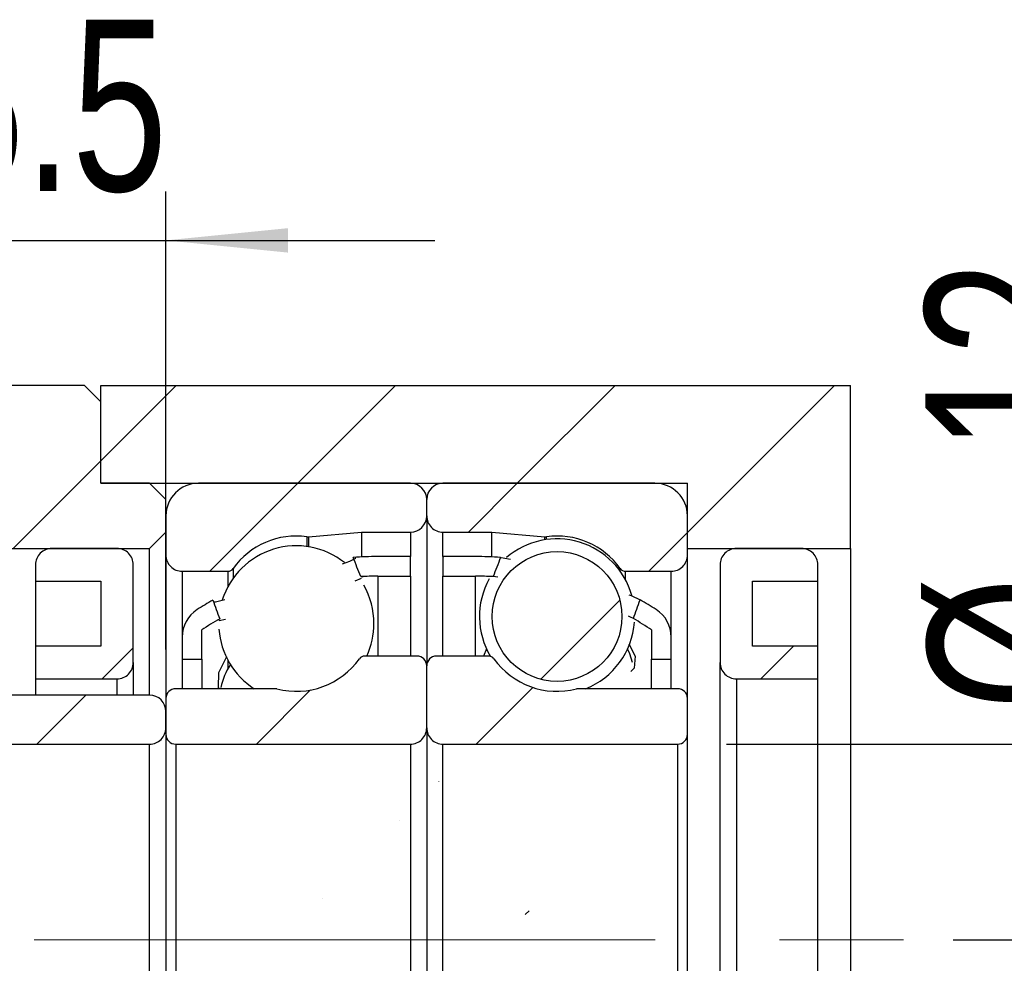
# Model space of a CAD drawing. Header units: millimetres. Extents: x 29 to 286, y 12 to 199.
# Tile 5 of 7: x 232 to 252, y 53 to 72. Entities that reach past the tile are written whole.
import ezdxf

# ---------------------------------------------------------------- set-up
doc = ezdxf.new("R2010")
doc.units = ezdxf.units.MM
doc.linetypes.add('CENTERX2', pattern=[20.319999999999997, 12.7, -2.54, 2.54, -2.54])
doc.layers.add('FORMAT', color=7, linetype='Continuous')
doc.styles.add('SLDTEXTSTYLE0', font='TXT', dxfattribs={"width": 0.75})
doc.dimstyles.new('SLDDIMSTYLE2', dxfattribs={"dimtxt": 3.5, "dimasz": 2.5, "dimexe": 0, "dimexo": 0.0625, "dimgap": 0.875, "dimtad": 1, "dimdec": 1, "dimlfac": 1.5, "dimrnd": 1e-09, "dimzin": 12, "dimdsep": 46, "dimtxsty": 'SLDTEXTSTYLE0', "dimsah": 1, "dimcen": 0.09, "dimadec": 0, "dimazin": 3, "dimtfac": 1, "dimtdec": 1, "dimtmove": 0, "dimatfit": 0, "dimfxl": 0, "dimfrac": 2, "dimtolj": 1, "dimtzin": 12, "dimarcsym": 0})
doc.dimstyles.new('SLDDIMSTYLE3', dxfattribs={"dimtxt": 3.5, "dimasz": 2.5, "dimexe": 0, "dimexo": 0.0625, "dimgap": 0.875, "dimtad": 1, "dimlfac": 1.5, "dimrnd": 1e-09, "dimzin": 12, "dimdsep": 46, "dimtxsty": 'SLDTEXTSTYLE0', "dimsah": 1, "dimcen": 0.09, "dimadec": 0, "dimazin": 3, "dimtfac": 1, "dimtofl": 0, "dimtmove": 0, "dimatfit": 3, "dimfxl": 0, "dimfrac": 2, "dimtolj": 1, "dimtzin": 12, "dimarcsym": 0})
doc.dimstyles.new('SLDDIMSTYLE6', dxfattribs={"dimtxt": 3.5, "dimasz": 2.5, "dimexe": 0, "dimexo": 0.0625, "dimgap": 0.875, "dimtad": 1, "dimlfac": 1.5, "dimrnd": 1e-09, "dimzin": 12, "dimdsep": 46, "dimtxsty": 'SLDTEXTSTYLE0', "dimsah": 1, "dimcen": 0.09, "dimadec": 0, "dimazin": 3, "dimtol": 1, "dimtp": 0.02, "dimtm": 0.02, "dimtfac": 1, "dimtmove": 0, "dimatfit": 0, "dimfxl": 0, "dimfrac": 2, "dimtolj": 1, "dimarcsym": 0})
pattern_1 = [(45, (0, 0), (-2.245064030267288, 2.245064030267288), [])]

# ---------------------------------------------------------------- blocks, each defined once
blk = doc.blocks.new('_D_14')
at = {"layer": 'FORMAT', "color": 7}
for p, q in [((255.4225063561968, 57.57661871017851), (255.4225063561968, 68.72074208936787)), ((246.79476707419, 57.5766187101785), (256.4225063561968, 57.57661871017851)), ((255.4225063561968, 49.57661871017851), (255.4225063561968, 57.57661871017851)), ((246.79476707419, 49.5766187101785), (256.4225063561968, 49.57661871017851))]:
    blk.add_line(p, q, dxfattribs=at)
for points in [[(255.4225063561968, 57.57661871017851), (255.1725063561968, 55.07661871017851), (255.6725063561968, 55.07661871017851)], [(255.4225063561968, 49.57661871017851), (255.6725063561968, 52.07661871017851), (255.1725063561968, 52.07661871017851)]]:
    blk.add_solid(points, dxfattribs=at)
at = {"layer": 'FORMAT', "color": 7, "char_height": 3.5, "attachment_point": 1, "rotation": 90.00000000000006, "style": 'SLDTEXTSTYLE0'}
for s, insert in [('12', (250.857297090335, 63.54851923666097)), ('%%c', (250.9107692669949, 58.27008183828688))]:
    blk.add_mtext(s, dxfattribs=dict(at, insert=insert))
blk = doc.blocks.new('_D_15')
at = {"layer": 'FORMAT', "color": 7}
for p, q in [((268.2601507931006, 53.5766187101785), (268.2601507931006, 59.07661871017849)), ((251.4289641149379, 53.5766187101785), (269.2601507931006, 53.5766187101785)), ((268.2601507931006, 53.5766187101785), (268.2601507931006, 36.90995204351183)), ((250.3281004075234, 36.90995204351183), (269.2601507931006, 36.90995204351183)), ((268.2601507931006, 36.90995204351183), (268.2601507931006, 31.40995204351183))]:
    blk.add_line(p, q, dxfattribs=at)
for points in [[(268.2601507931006, 53.5766187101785), (268.5101507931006, 56.0766187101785), (268.0101507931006, 56.0766187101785)], [(268.2601507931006, 36.90995204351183), (268.0101507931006, 34.40995204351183), (268.5101507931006, 34.40995204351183)]]:
    blk.add_solid(points, dxfattribs=at)
at = {"layer": 'FORMAT', "color": 7, "char_height": 3.5, "attachment_point": 1, "rotation": 90.00000000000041, "style": 'SLDTEXTSTYLE0'}
for s, insert in [('±0.02', (263.7484138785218, 43.08599313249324)), ('25', (263.7484138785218, 36.60127074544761))]:
    blk.add_mtext(s, dxfattribs=dict(at, insert=insert))
blk = doc.blocks.new('_D_19')
at = {"layer": 'FORMAT', "color": 7}
for p, q in [((231.6614337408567, 59.87661871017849), (231.6614337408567, 68.87449241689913)), ((235.3281004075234, 59.50995204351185), (235.3281004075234, 68.87449241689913)), ((231.6614337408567, 67.87449241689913), (226.1614337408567, 67.87449241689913)), ((231.6614337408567, 67.87449241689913), (235.3281004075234, 67.87449241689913)), ((235.3281004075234, 67.87449241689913), (240.8281004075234, 67.87449241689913))]:
    blk.add_line(p, q, dxfattribs=at)
for points in [[(231.6614337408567, 67.87449241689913), (229.1614337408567, 68.12449241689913), (229.1614337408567, 67.62449241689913)], [(235.3281004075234, 67.87449241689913), (237.8281004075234, 67.62449241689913), (237.8281004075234, 68.12449241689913)]]:
    blk.add_solid(points, dxfattribs=at)
at = {"layer": 'FORMAT', "color": 7, "insert": (230.478637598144, 72.38622933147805), "char_height": 3.5, "attachment_point": 1, "style": 'SLDTEXTSTYLE0'}
blk.add_mtext('5.5', dxfattribs=at)

msp = doc.modelspace()

# ---------------------------------------------------------------- hatches: boundary and pattern name
at = {"layer": 'FORMAT', "linetype": 'Continuous', "lineweight": 18}
h = msp.add_hatch(dxfattribs=at)
h.set_pattern_fill('ANSI31', color=256, style=0)
h.set_pattern_definition(pattern_1)
h.paths.add_polyline_path([(234.99476707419, 61.5766187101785), (235.3281004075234, 61.90995204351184), (235.3281004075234, 62.5766187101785), (234.99476707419, 62.90995204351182), (233.99476707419, 62.90995204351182), (233.99476707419, 64.57661871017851), (233.6614337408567, 64.90995204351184), (229.99476707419, 64.90995204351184), (229.6614337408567, 64.57661871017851), (229.6614337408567, 61.90995204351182), (229.99476707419, 61.5766187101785)], flags=0)
h = msp.add_hatch(dxfattribs=at)
h.set_pattern_fill('ANSI31', color=256, style=0)
h.set_pattern_definition(pattern_1)
h.paths.add_polyline_path([(233.99476707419, 64.90995204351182), (233.99476707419, 62.90995204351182), (245.99476707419, 62.90995204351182), (245.99476707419, 61.5766187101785), (249.3281004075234, 61.5766187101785), (249.3281004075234, 64.90995204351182)], flags=0)
h = msp.add_hatch(dxfattribs=at)
h.set_pattern_fill('ANSI31', color=256, style=0)
h.set_pattern_definition(pattern_1)
edge = h.paths.add_edge_path(flags=0)
edge.add_line((240.6614337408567, 62.24328537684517), (240.6614337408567, 62.5766187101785))
edge.add_arc((240.3281004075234, 62.5766187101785), 0.3333333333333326, 0, 90)
edge.add_line((240.3281004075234, 62.90995204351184), (235.99476707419, 62.90995204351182))
edge.add_arc((235.99476707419, 62.24328537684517), 0.6666666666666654, 90, 180)
edge.add_line((235.3281004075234, 62.24328537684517), (235.3281004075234, 61.44328537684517))
edge.add_arc((235.6614337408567, 61.44328537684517), 0.3333333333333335, 180, 270.0000000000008)
edge.add_line((235.6614337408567, 61.10995204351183), (236.5943145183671, 61.10995204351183))
edge.add_arc((236.5943145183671, 61.24328537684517), 0.133333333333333, 270.0000000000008, 324.4710803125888)
edge.add_arc((237.99476707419, 60.24328537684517), 1.5875, 82.10725288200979, 144.4710803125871, ccw=False)
edge.add_arc((238.2310704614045, 61.94781700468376), 0.1333333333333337, 262.1072528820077, 275.0000000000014)
edge.add_line((238.2426912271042, 61.81499104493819), (239.3281004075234, 61.90995204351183))
edge.add_line((239.3281004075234, 61.90995204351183), (240.3281004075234, 61.90995204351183))
edge.add_arc((240.3281004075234, 62.24328537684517), 0.3333333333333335, 270.0000000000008, 360.0000000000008)
h = msp.add_hatch(dxfattribs=at)
h.set_pattern_fill('ANSI31', color=256, style=0)
h.set_pattern_definition(pattern_1)
edge = h.paths.add_edge_path(flags=0)
edge.add_line((245.3281004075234, 62.90995204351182), (240.99476707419, 62.90995204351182))
edge.add_arc((240.99476707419, 62.5766187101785), 0.3333333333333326, 90, 180)
edge.add_line((240.6614337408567, 62.5766187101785), (240.6614337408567, 62.24328537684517))
edge.add_arc((240.99476707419, 62.24328537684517), 0.3333333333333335, 180, 270.0000000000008)
edge.add_line((240.99476707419, 61.90995204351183), (241.99476707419, 61.90995204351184))
edge.add_line((241.99476707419, 61.90995204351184), (243.0801762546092, 61.81499104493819))
edge.add_arc((243.0917970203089, 61.94781700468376), 0.1333333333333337, 265.0000000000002, 277.8927471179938)
edge.add_arc((243.3281004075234, 60.24328537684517), 1.5875, 35.5289196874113, 97.89274711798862, ccw=False)
edge.add_arc((244.7285529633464, 61.24328537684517), 0.133333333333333, 215.5289196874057, 270.0000000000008)
edge.add_line((244.7285529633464, 61.10995204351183), (245.6614337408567, 61.10995204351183))
edge.add_arc((245.6614337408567, 61.44328537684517), 0.3333333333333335, 270.0000000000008, 360.0000000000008)
edge.add_line((245.99476707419, 61.44328537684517), (245.99476707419, 62.24328537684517))
edge.add_arc((245.3281004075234, 62.24328537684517), 0.6666666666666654, 0, 90)
h = msp.add_hatch(dxfattribs=at)
h.set_pattern_fill('ANSI31', color=256, style=0)
h.set_pattern_definition(pattern_1)
edge = h.paths.add_edge_path(flags=0)
edge.add_line((232.6614337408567, 60.90995204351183), (233.99476707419, 60.90995204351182))
edge.add_line((233.99476707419, 60.90995204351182), (233.99476707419, 59.57661871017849))
edge.add_line((233.99476707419, 59.57661871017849), (232.6614337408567, 59.57661871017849))
edge.add_line((232.6614337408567, 59.57661871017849), (232.6614337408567, 58.90995204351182))
edge.add_line((232.6614337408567, 58.90995204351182), (234.3281004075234, 58.90995204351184))
edge.add_arc((234.3281004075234, 59.24328537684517), 0.3333333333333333, 270.0000000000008, 360.0000000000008)
edge.add_line((234.6614337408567, 59.24328537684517), (234.6614337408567, 61.24328537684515))
edge.add_arc((234.3281004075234, 61.24328537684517), 0.3333333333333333, 359.9999999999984, 450.0000000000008)
edge.add_line((234.3281004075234, 61.57661871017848), (232.99476707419, 61.57661871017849))
edge.add_arc((232.99476707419, 61.24328537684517), 0.3333333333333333, 90, 180.0000000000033)
edge.add_line((232.6614337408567, 61.24328537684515), (232.6614337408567, 60.90995204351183))
h = msp.add_hatch(dxfattribs=at)
h.set_pattern_fill('ANSI31', color=256, style=0)
h.set_pattern_definition(pattern_1)
edge = h.paths.add_edge_path(flags=0)
edge.add_arc((243.3281004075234, 60.18601513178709), 1.32658692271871, 0, 360)
h = msp.add_hatch(dxfattribs=at)
h.set_pattern_fill('ANSI31', color=256, style=0)
h.set_pattern_definition(pattern_1)
edge = h.paths.add_edge_path(flags=0)
edge.add_line((248.6614337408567, 59.57661871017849), (247.3281004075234, 59.57661871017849))
edge.add_line((247.3281004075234, 59.57661871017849), (247.3281004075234, 60.90995204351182))
edge.add_line((247.3281004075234, 60.90995204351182), (248.6614337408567, 60.90995204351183))
edge.add_line((248.6614337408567, 60.90995204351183), (248.6614337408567, 61.24328537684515))
edge.add_arc((248.3281004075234, 61.24328537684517), 0.3333333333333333, 359.9999999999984, 450.0000000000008)
edge.add_line((248.3281004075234, 61.57661871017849), (246.99476707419, 61.57661871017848))
edge.add_arc((246.99476707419, 61.24328537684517), 0.3333333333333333, 90, 180.0000000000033)
edge.add_line((246.6614337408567, 61.24328537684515), (246.6614337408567, 59.24328537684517))
edge.add_arc((246.99476707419, 59.24328537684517), 0.3333333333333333, 180, 270.0000000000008)
edge.add_line((246.99476707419, 58.90995204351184), (248.6614337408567, 58.90995204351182))
edge.add_line((248.6614337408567, 58.90995204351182), (248.6614337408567, 59.57661871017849))
h = msp.add_hatch(dxfattribs=at)
h.set_pattern_fill('ANSI31', color=256, style=0)
h.set_pattern_definition(pattern_1)
edge = h.paths.add_edge_path(flags=0)
edge.add_arc((239.6614337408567, 54.56904295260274), 6.440909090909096, 89.9999999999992, 93.10593853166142, ccw=False)
edge.add_line((239.6614337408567, 61.00995204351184), (240.3281004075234, 61.00995204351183))
edge.add_line((240.3281004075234, 61.00995204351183), (240.3281004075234, 61.40995204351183))
edge.add_line((240.3281004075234, 61.40995204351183), (239.6614337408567, 61.40995204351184))
edge.add_arc((239.6614337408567, 54.56904295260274), 6.840909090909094, 90, 94.2031775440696)
edge.add_ellipse((240.4873316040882, 53.57661871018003), major_axis=(-10.57401943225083, 28.23888024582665), ratio=0.051403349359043, start_angle=284.1363549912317, end_angle=284.96021355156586, ccw=False)
h = msp.add_hatch(dxfattribs=at)
h.set_pattern_fill('ANSI31', color=256, style=0)
h.set_pattern_definition(pattern_1)
edge = h.paths.add_edge_path(flags=0)
edge.add_line((240.99476707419, 61.40995204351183), (240.99476707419, 61.00995204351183))
edge.add_line((240.99476707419, 61.00995204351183), (241.6614337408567, 61.00995204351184))
edge.add_arc((241.6614337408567, 54.56904295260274), 6.440909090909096, 86.81531022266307, 89.9999999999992, ccw=False)
edge.add_ellipse((240.8355358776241, 53.57661871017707), major_axis=(9.805232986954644, 26.17930030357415), ratio=0.05544567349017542, start_angle=73.82672576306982, end_angle=74.72057010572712, ccw=False)
edge.add_arc((241.6614337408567, 54.56904295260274), 6.840909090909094, 85.71447074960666, 90)
edge.add_line((241.6614337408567, 61.40995204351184), (240.99476707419, 61.40995204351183))
h = msp.add_hatch(dxfattribs=at)
h.set_pattern_fill('ANSI31', color=256, style=0)
h.set_pattern_definition(pattern_1)
edge = h.paths.add_edge_path(flags=0)
edge.add_ellipse((240.4873316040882, 53.57661871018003), major_axis=(-10.57401943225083, 28.23888024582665), ratio=0.051403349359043, start_angle=74.66238644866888, end_angle=75.46128845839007, ccw=False)
edge.add_arc((239.6614337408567, 54.56904295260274), 6.840909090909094, 119.5216047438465, 122.6752865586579)
edge.add_arc((236.3281004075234, 59.76617277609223), 0.6666666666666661, 122.6752865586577, 180)
edge.add_line((235.6614337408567, 59.76617277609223), (235.6614337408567, 59.30995204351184))
edge.add_line((235.6614337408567, 59.30995204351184), (236.0614337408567, 59.30995204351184))
edge.add_line((236.0614337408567, 59.30995204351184), (236.0614337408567, 59.90995204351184))
edge.add_arc((239.6614337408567, 54.56904295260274), 6.440909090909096, 120.1354522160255, 123.98164658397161, ccw=False)
h = msp.add_hatch(dxfattribs=at)
h.set_pattern_fill('ANSI31', color=256, style=0)
h.set_pattern_definition(pattern_1)
edge = h.paths.add_edge_path(flags=0)
edge.add_arc((244.99476707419, 59.76617277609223), 0.6666666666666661, 0, 57.32471344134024)
edge.add_arc((241.6614337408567, 54.56904295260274), 6.840909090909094, 57.32471344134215, 60.55128232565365)
edge.add_ellipse((240.8355358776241, 53.57661871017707), major_axis=(9.805232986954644, 26.17930030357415), ratio=0.05544567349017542, start_angle=285.7134166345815, end_angle=286.58034298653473, ccw=False)
edge.add_arc((241.6614337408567, 54.56904295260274), 6.440909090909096, 56.01835341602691, 59.93381518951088, ccw=False)
edge.add_line((245.2614337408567, 59.90995204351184), (245.2614337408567, 59.30995204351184))
edge.add_line((245.2614337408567, 59.30995204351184), (245.6614337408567, 59.30995204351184))
edge.add_line((245.6614337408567, 59.30995204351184), (245.6614337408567, 59.76617277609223))
h = msp.add_hatch(dxfattribs=at)
h.set_pattern_fill('ANSI31', color=256, style=0)
h.set_pattern_definition(pattern_1)
edge = h.paths.add_edge_path(flags=0)
edge.add_line((235.3281004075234, 58.50995204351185), (235.3281004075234, 57.7766187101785))
edge.add_arc((235.5281004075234, 57.7766187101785), 0.2000000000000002, 180, 270.0000000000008)
edge.add_line((235.5281004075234, 57.57661871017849), (240.3281004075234, 57.5766187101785))
edge.add_arc((240.3281004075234, 57.90995204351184), 0.3333333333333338, 270.0000000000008, 360.0000000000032)
edge.add_line((240.6614337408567, 57.90995204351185), (240.6614337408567, 59.1766187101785))
edge.add_arc((240.4614337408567, 59.1766187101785), 0.2000000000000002, 0, 90)
edge.add_line((240.4614337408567, 59.37661871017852), (239.395219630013, 59.3766187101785))
edge.add_arc((239.395219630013, 59.24328537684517), 0.1333333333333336, 90, 144.4710803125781)
edge.add_arc((237.99476707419, 60.24328537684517), 1.5875, 255.5861465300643, 324.47108031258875, ccw=False)
edge.add_arc((237.5664102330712, 58.57661871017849), 0.1333333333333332, 75.58614653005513, 90)
edge.add_line((237.5664102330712, 58.70995204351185), (235.5281004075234, 58.70995204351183))
edge.add_arc((235.5281004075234, 58.50995204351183), 0.2, 90, 179.9999999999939)
h = msp.add_hatch(dxfattribs=at)
h.set_pattern_fill('ANSI31', color=256, style=0)
h.set_pattern_definition(pattern_1)
edge = h.paths.add_edge_path(flags=0)
edge.add_line((240.99476707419, 57.57661871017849), (245.79476707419, 57.5766187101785))
edge.add_arc((245.79476707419, 57.7766187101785), 0.2000000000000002, 270.0000000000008, 360.0000000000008)
edge.add_line((245.99476707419, 57.7766187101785), (245.99476707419, 58.50995204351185))
edge.add_arc((245.79476707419, 58.50995204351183), 0.2, 6.1066649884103e-12, 90)
edge.add_line((245.79476707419, 58.70995204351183), (243.7564572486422, 58.70995204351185))
edge.add_arc((243.7564572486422, 58.57661871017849), 0.1333333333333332, 90, 104.413853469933)
edge.add_arc((243.3281004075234, 60.24328537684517), 1.5875, 215.5289196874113, 284.41385346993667, ccw=False)
edge.add_arc((241.9276478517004, 59.24328537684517), 0.1333333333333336, 35.52891968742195, 90)
edge.add_line((241.9276478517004, 59.3766187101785), (240.8614337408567, 59.37661871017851))
edge.add_arc((240.8614337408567, 59.1766187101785), 0.2000000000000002, 90, 180)
edge.add_line((240.6614337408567, 59.1766187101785), (240.6614337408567, 57.90995204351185))
edge.add_arc((240.99476707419, 57.90995204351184), 0.3333333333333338, 179.9999999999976, 270.0000000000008)
h = msp.add_hatch(dxfattribs=at)
h.set_pattern_fill('ANSI31', color=256, style=0)
h.set_pattern_definition(pattern_1)
edge = h.paths.add_edge_path(flags=0)
edge.add_line((231.6614337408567, 57.90995204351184), (231.99476707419, 57.5766187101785))
edge.add_line((231.99476707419, 57.5766187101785), (234.99476707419, 57.5766187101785))
edge.add_arc((234.99476707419, 57.90995204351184), 0.3333333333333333, 270.0000000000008, 360.0000000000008)
edge.add_line((235.3281004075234, 57.90995204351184), (235.3281004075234, 58.24328537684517))
edge.add_arc((234.99476707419, 58.24328537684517), 0.3333333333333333, 1.22133299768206e-12, 90)
edge.add_line((234.99476707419, 58.5766187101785), (231.99476707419, 58.57661871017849))
edge.add_line((231.99476707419, 58.57661871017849), (231.6614337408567, 58.24328537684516))
edge.add_line((231.6614337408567, 58.24328537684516), (231.6614337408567, 57.90995204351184))

# ---------------------------------------------------------------- linework, layer by layer
at = {"color": 7, "linetype": 'Continuous', "lineweight": 25}
for p, q in [((233.661433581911, 64.9099526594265), (229.9947669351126, 64.9099526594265)), ((233.661433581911, 64.9099526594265), (233.9947675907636, 64.57661865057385)), ((233.9947675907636, 62.90995233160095), (233.9947675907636, 64.9099526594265)), ((233.9947675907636, 64.9099526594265), (249.3281003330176, 64.9099526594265)), ((249.3281003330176, 61.57661877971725), (249.3281003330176, 64.9099526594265)), ((233.9947675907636, 62.90995233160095), (233.9947675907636, 64.57661865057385)), ((234.9947671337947, 62.90995233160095), (233.9947675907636, 62.90995233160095)), ((233.9947675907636, 62.90995233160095), (245.99476707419, 62.90995233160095)), ((234.9947671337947, 62.90995233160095), (235.3280999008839, 62.57661894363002)), ((240.3281000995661, 62.90995233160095), (235.9947672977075, 62.90995233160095)), ((245.3281003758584, 62.90995233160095), (240.9947671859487, 62.90995233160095)), ((245.99476707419, 61.57661877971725), (245.99476707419, 62.90995233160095)), ((235.3280999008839, 61.90995216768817), (235.3280999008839, 62.57661894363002)), ((240.661433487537, 62.2432855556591), (240.661433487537, 62.57661894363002)), ((235.3280999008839, 62.2432855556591), (235.3280999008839, 61.44328567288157)), ((240.661433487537, 62.2432855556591), (240.661433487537, 59.17661851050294)), ((245.99476707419, 61.44328567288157), (245.99476707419, 62.2432855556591)), ((235.3280999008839, 61.90995216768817), (234.9947671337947, 61.57661877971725)), ((238.2426912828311, 61.81499079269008), (239.328100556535, 61.90995216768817)), ((239.328100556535, 61.90995216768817), (240.3281000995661, 61.90995216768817)), ((239.328100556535, 61.90995216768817), (239.328100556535, 61.40182629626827)), ((240.9947671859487, 61.90995216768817), (241.9947670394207, 61.90995216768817)), ((241.9947670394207, 61.90995216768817), (243.0801763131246, 61.81499079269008)), ((241.9947670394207, 61.40182629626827), (241.9947670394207, 61.90995216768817)), ((229.9947669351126, 61.57661877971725), (234.9947671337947, 61.57661877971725)), ((234.3281003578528, 61.57661877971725), (232.9947668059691, 61.57661877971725)), ((234.9947671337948, 58.57661859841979), (234.9947671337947, 61.57661877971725)), ((235.3280999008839, 61.44328567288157), (235.328099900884, 58.50995204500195)), ((245.99476707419, 61.57661877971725), (249.3281003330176, 61.57661877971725)), ((245.9947670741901, 58.50995204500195), (245.99476707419, 61.44328567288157)), ((248.3281004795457, 61.57661877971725), (246.9947670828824, 61.57661877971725)), ((249.3281003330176, 61.57661877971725), (249.3281003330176, 45.57661864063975)), ((232.6614340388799, 61.24328539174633), (232.6614340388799, 60.9099520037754)), ((234.6614331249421, 59.2432856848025), (234.6614331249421, 61.24328539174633)), ((240.3281000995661, 61.40995177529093), (239.6614339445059, 61.40995177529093)), ((240.3281000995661, 61.00995183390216), (240.3281000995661, 61.40995177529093)), ((241.6614336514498, 61.40995177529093), (240.9947671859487, 61.40995177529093)), ((240.9947671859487, 61.40995177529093), (240.9947671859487, 61.00995183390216)), ((246.6614337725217, 61.24328539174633), (246.6614337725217, 59.2432856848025)), ((248.6614338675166, 60.9099520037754), (248.6614338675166, 61.24328539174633)), ((235.6614339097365, 61.10995228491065), (236.5943142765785, 61.10995228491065)), ((244.7285529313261, 61.10995228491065), (245.6614337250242, 61.10995228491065)), ((232.6614340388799, 60.9099520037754), (233.9947675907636, 60.9099520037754)), ((232.6614340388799, 60.9099520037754), (232.66143403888, 59.5766184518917)), ((233.9947675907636, 60.9099520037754), (233.9947675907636, 59.5766184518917)), ((239.3233830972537, 60.96103318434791), (239.1937740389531, 60.90977877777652)), ((239.6614339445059, 61.00995183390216), (240.3281000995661, 61.00995183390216)), ((240.3281000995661, 61.00995183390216), (240.3281000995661, 59.37661879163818)), ((240.9947671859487, 61.00995183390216), (241.6614336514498, 61.00995183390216)), ((240.9947671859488, 59.37661879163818), (240.9947671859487, 61.00995183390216)), ((242.1198123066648, 60.98773047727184), (242.019256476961, 61.00000468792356)), ((247.3281004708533, 60.9099520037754), (248.6614338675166, 60.9099520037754)), ((247.3281004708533, 59.5766184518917), (247.3281004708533, 60.9099520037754)), ((248.6614338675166, 59.5766184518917), (248.6614338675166, 60.9099520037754)), ((236.5435211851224, 60.12266405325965), (236.4189108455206, 60.09916305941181)), ((236.0614338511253, 59.30995223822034), (236.0614338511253, 59.90995183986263)), ((245.2614337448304, 59.90995183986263), (245.2614337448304, 59.30995223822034)), ((235.6614339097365, 59.76617301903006), (235.6614339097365, 59.30995223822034)), ((245.6614337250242, 59.30995223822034), (245.6614337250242, 59.76617301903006)), ((232.6614340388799, 59.5766184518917), (232.6614340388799, 58.90995229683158)), ((233.9947675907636, 59.5766184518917), (232.6614340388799, 59.5766184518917)), ((241.8846381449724, 59.52527836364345), (241.8254584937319, 59.37661879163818)), ((248.6614338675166, 59.5766184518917), (247.3281004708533, 59.5766184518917)), ((248.6614338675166, 58.90995229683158), (248.6614338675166, 59.5766184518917)), ((234.6614331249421, 59.2432856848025), (234.6614331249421, 58.57661859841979)), ((235.6614339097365, 59.30995223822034), (236.0614338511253, 59.30995223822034)), ((235.6614339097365, 59.30995223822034), (235.6614339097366, 58.70995201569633)), ((236.0614338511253, 59.30995223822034), (236.0614338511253, 58.70995201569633)), ((240.4614338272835, 59.37661879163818), (239.3952197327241, 59.37661879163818)), ((241.9276478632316, 59.37661879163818), (240.8614337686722, 59.37661879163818)), ((245.2614337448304, 59.30995223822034), (245.6614337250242, 59.30995223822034)), ((245.2614337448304, 58.70995201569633), (245.2614337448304, 59.30995223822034)), ((245.6614337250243, 58.70995201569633), (245.6614337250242, 59.30995223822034)), ((246.6614337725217, 47.9099517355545), (246.6614337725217, 59.2432856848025)), ((240.661433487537, 57.9099521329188), (240.661433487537, 59.17661851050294)), ((232.6614340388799, 58.90995229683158), (234.3281003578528, 58.90995229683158)), ((232.6614340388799, 58.90995229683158), (232.6614340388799, 58.57661859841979)), ((246.9947670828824, 58.90995229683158), (248.6614338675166, 58.90995229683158)), ((246.9947670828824, 58.90995229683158), (246.9947670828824, 48.24328512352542)), ((248.6614338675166, 48.24328512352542), (248.6614338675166, 58.90995229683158)), ((237.5664101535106, 58.70995201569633), (235.5281008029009, 58.70995201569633)), ((245.7947670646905, 58.70995201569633), (243.7564572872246, 58.70995201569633)), ((234.9947671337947, 58.57661859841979), (231.9947672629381, 58.57661859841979)), ((235.3280999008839, 58.50995204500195), (235.3280999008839, 57.77661871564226)), ((245.99476707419, 57.77661871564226), (245.99476707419, 58.50995204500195)), ((235.3280999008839, 57.9099521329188), (235.3280999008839, 58.24328552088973)), ((240.661433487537, 57.9099521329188), (240.661433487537, 49.2432852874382)), ((235.3280999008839, 57.77661871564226), (235.3280999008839, 49.37661870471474)), ((245.99476707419, 49.37661870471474), (245.99476707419, 57.77661871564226)), ((231.9947672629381, 57.57661874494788), (234.9947671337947, 57.57661874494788)), ((234.9947671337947, 49.57661867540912), (234.9947671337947, 57.57661874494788)), ((235.5281008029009, 57.57661874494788), (240.3281000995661, 57.57661874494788)), ((235.5281008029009, 57.57661874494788), (235.5281008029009, 49.57661867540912)), ((240.3281000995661, 57.57661874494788), (240.3281000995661, 49.57661867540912)), ((240.9947671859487, 57.57661874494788), (245.7947670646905, 57.57661874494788)), ((240.9947671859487, 49.57661867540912), (240.9947671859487, 57.57661874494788)), ((245.7947670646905, 49.57661867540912), (245.7947670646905, 57.57661874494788))]:
    msp.add_line(p, q, dxfattribs=at)
at = {"color": 8, "linetype": 'Continuous', "lineweight": 25}
for p, q in [((240.3281000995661, 61.90995216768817), (240.3281000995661, 61.40995177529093)), ((240.9947671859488, 61.40995177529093), (240.9947671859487, 61.90995216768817)), ((238.2127610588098, 61.81574702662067), (238.2127610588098, 61.61616770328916)), ((238.2426912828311, 61.81499079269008), (238.2426912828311, 61.61172715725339)), ((243.0801763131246, 61.75403635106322), (243.0801763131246, 61.81499079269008)), ((243.110106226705, 61.75847627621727), (243.110106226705, 61.81574702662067)), ((235.6614339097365, 61.10995228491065), (235.6614339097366, 59.76617301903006)), ((236.5943142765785, 61.10995228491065), (236.5943142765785, 60.79129467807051)), ((236.7028239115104, 61.16580369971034), (236.7028239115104, 60.96622437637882)), ((244.6200433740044, 61.10853357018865), (244.6200433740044, 61.16580369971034)), ((244.7285529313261, 60.93360387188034), (244.7285529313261, 61.10995228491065)), ((245.6614337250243, 59.76617301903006), (245.6614337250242, 61.10995228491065)), ((239.6614339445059, 61.00995183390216), (239.661433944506, 59.37661879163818)), ((241.6614336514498, 59.37661879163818), (241.6614336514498, 61.00995183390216)), ((236.5943142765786, 59.29611713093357), (236.5943142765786, 59.11535921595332)), ((234.3281003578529, 58.57661859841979), (234.3281003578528, 58.90995229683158))]:
    msp.add_line(p, q, dxfattribs=at)
at = {"color": 7, "linetype": 'Continuous', "lineweight": 25, "flags": 128}
for points in [[(238.939472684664, 61.2604198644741), (239.0915582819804, 61.31522633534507), (239.2142774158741, 61.37609571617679), (239.2012128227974, 61.38066168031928)], [(242.1726335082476, 61.3908248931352), (242.1858138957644, 61.38971413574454), (242.3776480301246, 61.35884389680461)], [(239.3124506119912, 61.00049083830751), (239.358031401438, 60.99845682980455), (239.3498096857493, 60.98957635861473)], [(244.7982160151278, 60.6305719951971), (244.8413036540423, 60.61305133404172), (245.0247281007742, 60.52608008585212)], [(236.3033678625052, 60.48612013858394), (236.3421146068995, 60.48792131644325), (236.5333387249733, 60.53285452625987)], [(236.4084198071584, 60.11148756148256), (236.4000633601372, 60.12130432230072), (236.4278012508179, 60.13940488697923)], [(244.8883295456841, 60.14331023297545), (244.8317612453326, 60.17318395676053), (244.7854076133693, 60.19331542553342)], [(244.7988912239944, 59.62490504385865), (244.9233572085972, 59.37743587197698), (244.9030649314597, 59.12881744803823), (244.8353115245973, 59.0606266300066)], [(244.868820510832, 59.24708237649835), (244.8143732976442, 59.42234859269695), (244.7715625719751, 59.52527836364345)], [(236.4232619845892, 58.70995201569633), (236.4063435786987, 58.73600886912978), (236.4106214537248, 59.04199521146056), (236.5751700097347, 59.36900616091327)]]:
    msp.add_lwpolyline(points, dxfattribs=at)
at = {"color": 7, "linetype": 'Continuous', "lineweight": 25}
msp.add_circle((243.3281004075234, 60.18601513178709), 1.32658692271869, dxfattribs=at)
for centre, radius, start, end in [((235.99476707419, 62.24328537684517), 0.6666666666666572, 90, 179.9999999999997), ((240.3281004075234, 62.5766187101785), 0.3333333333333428, 2.076266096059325e-11, 90), ((240.99476707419, 62.5766187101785), 0.3333333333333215, 90, 179.9999999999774), ((245.3281004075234, 62.24328537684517), 0.6666666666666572, 3.05333249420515e-13, 90), ((240.3281004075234, 62.24328537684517), 0.3333333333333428, 270.0000000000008, 0), ((240.99476707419, 62.24328537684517), 0.3333333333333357, 179.9999999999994, 270.0000000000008), ((237.99476707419, 60.24328537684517), 1.587500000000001, 82.10725288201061, 144.4710803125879), ((243.3281004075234, 60.24328537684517), 1.587500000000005, 35.52891968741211, 97.89274711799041), ((237.9947670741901, 60.04370602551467), 1.58750000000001, 51.62647027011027, 162.4187360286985), ((238.2310704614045, 61.94781700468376), 0.1333333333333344, 262.1072528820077, 275.0000000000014), ((243.3281004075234, 60.18601513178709), 1.587500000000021, 15.75933137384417, 130.7537035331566), ((243.0917970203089, 61.94781700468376), 0.1333333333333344, 265.0000000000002, 277.8927471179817), ((232.9947670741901, 61.24328537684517), 0.3333333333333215, 90, 180.0000000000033), ((234.3281004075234, 61.24328537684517), 0.3333333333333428, 359.9999999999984, 90), ((235.6614337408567, 61.44328537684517), 0.3333333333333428, 179.9999999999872, 270.0000000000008), ((245.6614337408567, 61.44328537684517), 0.3333333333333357, 270.0000000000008, 3.05333249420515e-11), ((246.99476707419, 61.24328537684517), 0.3333333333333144, 90, 180.0000000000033), ((248.3281004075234, 61.24328537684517), 0.3333333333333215, 359.9999999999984, 90), ((239.6614337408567, 54.56904295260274), 6.840909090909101, 90, 94.2031775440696), ((241.6614337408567, 54.56904295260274), 6.840909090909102, 85.71447074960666, 90), ((236.5943145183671, 61.24328537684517), 0.1333333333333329, 270.0000000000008, 324.4710803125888), ((244.7285529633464, 61.24328537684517), 0.1333333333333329, 215.5289196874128, 270.0000000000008), ((239.6614337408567, 54.56904295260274), 6.440909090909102, 90, 93.1059385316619), ((237.9947670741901, 60.04370602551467), 1.587500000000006, 0, 29.48395078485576), ((241.6614337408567, 54.56904295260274), 6.440909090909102, 86.81531022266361, 90), ((243.3281004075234, 60.18601513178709), 1.587500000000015, 151.1236999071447, 210.8877732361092), ((239.6614337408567, 54.56904295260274), 6.840909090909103, 119.5216047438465, 122.6752865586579), ((241.6614337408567, 54.56904295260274), 6.840909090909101, 57.32471344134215, 60.55128232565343), ((236.3281004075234, 59.76617277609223), 0.666666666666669, 122.6752865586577, 179.9999999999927), ((244.99476707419, 59.76617277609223), 0.6666666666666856, 1.465599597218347e-11, 57.32471344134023), ((239.6614337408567, 54.56904295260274), 6.4409090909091, 120.1354522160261, 123.9816465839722), ((237.9947670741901, 60.04370602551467), 1.587500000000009, 335.1519969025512, 0), ((243.3281004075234, 60.18601513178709), 1.5875, 291.5957919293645, 355.8662147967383), ((241.6614337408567, 54.56904295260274), 6.440909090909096, 56.01835341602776, 59.93381518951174), ((237.9947670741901, 60.04370602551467), 1.587499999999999, 184.2226575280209, 237.1570178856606), ((234.3281004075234, 59.24328537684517), 0.3333333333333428, 270.0000000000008, 9.770663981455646e-12), ((237.9947670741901, 58.36777056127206), 1.587500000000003, 148.1394483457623, 166.5902275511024), ((237.99476707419, 60.24328537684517), 1.587499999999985, 255.5861465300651, 324.4710803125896), ((239.395219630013, 59.24328537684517), 0.1333333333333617, 90, 144.4710803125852), ((240.4614337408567, 59.1766187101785), 0.2000000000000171, 3.358665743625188e-11, 90), ((240.8614337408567, 59.1766187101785), 0.2000000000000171, 90, 179.9999999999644), ((241.9276478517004, 59.24328537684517), 0.1333333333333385, 35.52891968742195, 90), ((243.3281004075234, 60.24328537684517), 1.587500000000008, 215.5289196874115, 284.4138534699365), ((246.99476707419, 59.24328537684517), 0.3333333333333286, 179.9999999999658, 270.0000000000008), ((235.5281004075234, 58.50995204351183), 0.2000000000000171, 90, 179.9999999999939), ((237.5664102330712, 58.57661871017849), 0.1333333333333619, 75.58614653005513, 90), ((243.7564572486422, 58.57661871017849), 0.1333333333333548, 90, 104.413853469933), ((245.7947670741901, 58.50995204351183), 0.1999999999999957, 6.106664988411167e-12, 90), ((234.99476707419, 58.24328537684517), 0.3333333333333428, 1.221332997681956e-12, 90), ((234.99476707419, 57.90995204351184), 0.3333333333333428, 270.0000000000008, 1.160266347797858e-11), ((240.3281004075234, 57.90995204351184), 0.3333333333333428, 270.0000000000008, 2.442665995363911e-12), ((240.99476707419, 57.90995204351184), 0.3333333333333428, 179.9999999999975, 270.0000000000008), ((235.5281004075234, 57.7766187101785), 0.2000000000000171, 179.9999999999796, 270.0000000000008), ((245.7947670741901, 57.7766187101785), 0.2000000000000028, 270.0000000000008, 5.190665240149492e-11)]:
    msp.add_arc(centre, radius, start, end, dxfattribs=at)
for centre, major_axis, ratio, start_param, end_param in [((240.4873316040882, 53.57661871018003), (-10.57401943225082, 28.23888024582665), 0.05140334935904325, 4.959114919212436, 4.973493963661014), ((240.8355358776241, 53.57661871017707), (9.805232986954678, 26.17930030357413), 0.05544567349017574, 1.288519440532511, 1.304119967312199), ((240.4873316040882, 53.57661871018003), (-10.57401943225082, 28.23888024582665), 0.05140334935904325, 1.303104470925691, 1.31704794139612), ((240.8355358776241, 53.57661871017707), (9.805232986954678, 26.17930030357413), 0.05544567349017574, 4.986639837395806, 5.001770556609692)]:
    msp.add_ellipse(centre, major_axis=major_axis, ratio=ratio, start_param=start_param, end_param=end_param, dxfattribs=at)
at = {"layer": 'FORMAT', "color": 7, "linetype": 'CENTERX2', "lineweight": 18}
msp.add_line((191.9947670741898, 53.5766187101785), (250.4289641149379, 53.5766187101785), dxfattribs=at)

# ---------------------------------------------------------------- dimensions: what is measured, and where the dimension line sits
at = {"layer": 'FORMAT', "color": 7}
dim = msp.add_linear_dim(base=(235.3281004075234, 67.87449241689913), p1=(231.6614337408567, 58.87661871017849), p2=(235.3281004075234, 58.50995204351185), dimstyle='SLDDIMSTYLE2', dxfattribs=at)
dim.commit()
dim.dimension.update_dxf_attribs({"geometry": '_D_19', "text_midpoint": (233.7112764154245, 67.87449241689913), "dimtype": 160})
dim = msp.add_linear_dim(base=(255.4225063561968, 57.57661871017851), p1=(245.79476707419, 49.5766187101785), p2=(245.79476707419, 57.5766187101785), angle=90.0000000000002, text='%%c<>', dimstyle='SLDDIMSTYLE3', dxfattribs=at)
dim.commit()
dim.dimension.update_dxf_attribs({"geometry": '_D_14', "text_midpoint": (255.4225063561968, 63.49541196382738), "dimtype": 160})
dim = msp.add_linear_dim(base=(268.2601507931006, 36.90995204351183), p1=(250.4289641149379, 53.5766187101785), p2=(249.3281004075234, 36.90995204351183), angle=90.0000000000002, dimstyle='SLDDIMSTYLE6', dxfattribs=at)
dim.commit()
dim.dimension.update_dxf_attribs({"geometry": '_D_15', "text_midpoint": (268.2601507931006, 45.64050697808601), "dimtype": 160})

doc.saveas('drawing.dxf')
